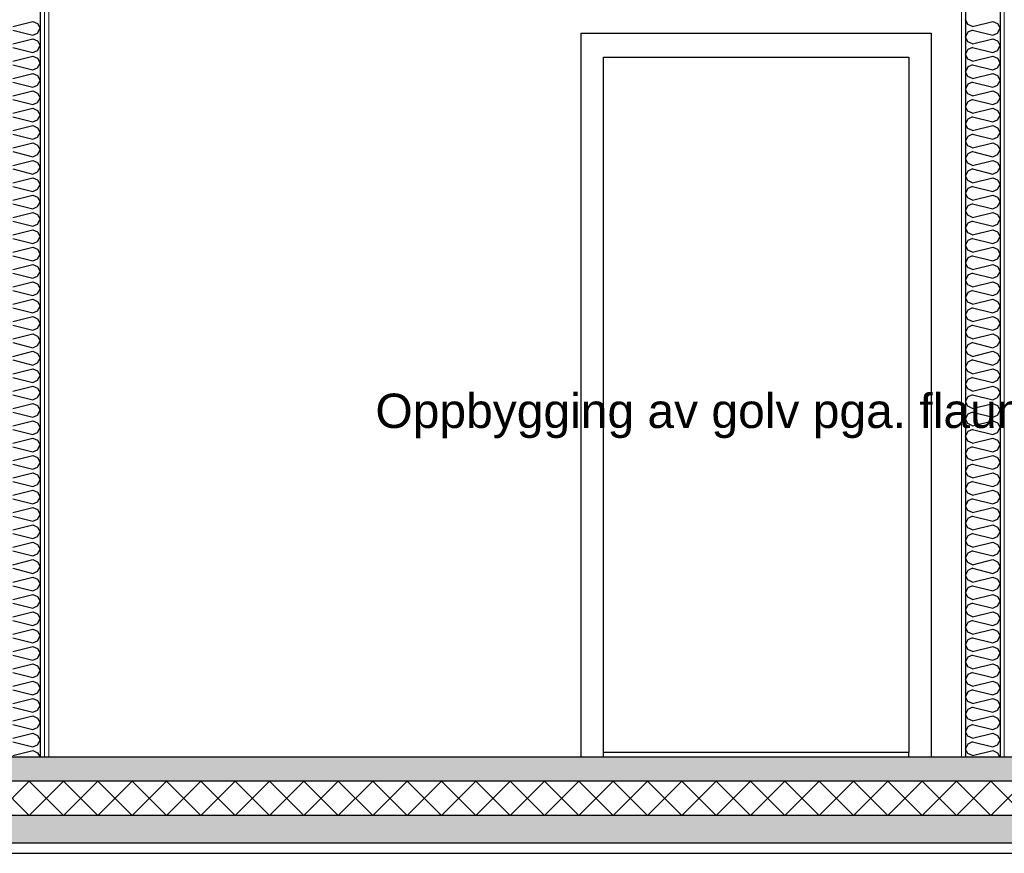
# Model space of a CAD drawing. Header units: millimetres. Extents: x -82116 to -59247, y -2070 to 13065.
# Tile 15 of 73: x -74228 to -71361, y 3540 to 5969. Entities that reach past the tile are written whole.
import ezdxf

# ---------------------------------------------------------------- set-up
doc = ezdxf.new("R2010")
doc.units = ezdxf.units.MM
doc.header["$LTSCALE"] = 0.5
doc.header["$MEASUREMENT"] = 0
doc.linetypes.add('PLINE', pattern=[0])
for name, color, linetype in [('0(Nye konstruksjoner)', 7, 'Continuous'), ('24-- Innervegger (Skravur)(Nye konstruksjoner)', 7, 'Continuous'), ('24-- Innervegger(Nye konstruksjoner)', 7, 'Continuous'), ('242- Ikke-bærende innervegger (Skravur)(Nye konstruksjoner)', 7, 'Continuous'), ('242- Ikke-bærende innervegger(Nye konstruksjoner)', 7, 'Continuous'), ('244- Vinduer_ dører_ foldevegger(Nye konstruksjoner)', 7, 'Continuous'), ('252- Gulv på grunn_ bunnplate', 7, 'Continuous'), ('252- Gulv på grunn_ bunnplate (Skravur)', 7, 'Continuous'), ('832- Tekst bygning(Nye konstruksjoner)', 7, 'Continuous')]:
    doc.layers.add(name, color=color, linetype=linetype)
doc.layers.add('236- Innvendig kledning og overflate(Nye konstruksjoner)', color=7, linetype='Continuous', lineweight=0)
doc.styles.add('GENERATED_STYLE_3', font='arial.ttf')
doc.dimstyles.new('GENERATED_STYLE__2', dxfattribs={"dimtxt": 0.18, "dimasz": 182.4, "dimexe": 0.18, "dimexo": 0.0625, "dimgap": 0, "dimtad": 0, "dimtih": 1, "dimtoh": 1, "dimdec": 4, "dimzin": 0, "dimdsep": 46, "dimcen": 0.09, "dimadec": 0, "dimazin": 0, "dimtfac": 1, "dimtdec": 4, "dimtmove": 0, "dimatfit": 3, "dimldrblk": 'ARROWHEAD_5', "dimfxl": 1, "dimtolj": 1, "dimtzin": 0, "dimarcsym": 0})
pattern_1 = [(270, (0, 0), (86.60254, 0), [0, -50]), (270, (43.3, -25), (86.60254, 0), [0, -50])]
pattern_2 = [(0, (0, 0), (0, 311.7692), [30, -150]), (0, (90, 155.9), (0, 311.7692), [30, -150]), (60, (0, 0), (-270, 155.8846), [30, -150]), (60, (180, 0), (-270, 155.8846), [30, -150]), (120, (30, 0), (270, 155.8846), [30, -150]), (120, (210, 0), (270, 155.8846), [30, -150]), (0, (0, 30), (0, 60.000002), [0, -60, 0, -90.000004]), (45, (30, 30), (-42.42641, 42.42641), [0, -45, 0, -75.000003])]

# ---------------------------------------------------------------- blocks, each defined once
blk = doc.blocks.new('*X2')
at = {"layer": '24-- Innervegger (Skravur)(Nye konstruksjoner)', "linetype": 'PLINE'}
for p, q in [((-74248.1, 5949.2), (-74189.4, 5963.8)), ((-74189.4, 5963.8), (-74175.9, 5957.7)), ((-74248.1, 5938.5), (-74189.4, 5923.9)), ((-74175.9, 5957.7), (-74168.2, 5943.9)), ((-74175.9, 5930), (-74168.2, 5943.9)), ((-74248.1, 5898.6), (-74189.4, 5913.2)), ((-74189.4, 5923.9), (-74175.9, 5930)), ((-74189.4, 5913.2), (-74175.9, 5907.1)), ((-74175.9, 5907.1), (-74168.2, 5893.3)), ((-74248.1, 5888), (-74189.4, 5873.3)), ((-74189.4, 5873.3), (-74175.9, 5879.5)), ((-74175.9, 5879.5), (-74168.2, 5893.3)), ((-74248.1, 5848), (-74189.4, 5862.7)), ((-74189.4, 5862.7), (-74175.9, 5856.5)), ((-74175.9, 5856.5), (-74168.2, 5842.7)), ((-74248.1, 5837.4), (-74189.4, 5822.7)), ((-74189.4, 5822.7), (-74175.9, 5828.9)), ((-74175.9, 5828.9), (-74168.2, 5842.7)), ((-74248.1, 5797.4), (-74189.4, 5812.1)), ((-74189.4, 5812.1), (-74175.9, 5805.9)), ((-74175.9, 5805.9), (-74168.2, 5792.1)), ((-74175.9, 5778.3), (-74168.2, 5792.1)), ((-74248.1, 5786.8), (-74189.4, 5772.1)), ((-74189.4, 5772.1), (-74175.9, 5778.3)), ((-74248.1, 5746.8), (-74189.4, 5761.5)), ((-74248.1, 5736.2), (-74189.4, 5721.5)), ((-74189.4, 5761.5), (-74175.9, 5755.3)), ((-74175.9, 5755.3), (-74168.2, 5741.5)), ((-74175.9, 5727.7), (-74168.2, 5741.5)), ((-74248.1, 5696.2), (-74189.4, 5710.9)), ((-74189.4, 5721.5), (-74175.9, 5727.7)), ((-74189.4, 5710.9), (-74175.9, 5704.7)), ((-74248.1, 5685.6), (-74189.4, 5670.9)), ((-74189.4, 5670.9), (-74175.9, 5677.1)), ((-74175.9, 5704.7), (-74168.2, 5690.9)), ((-74175.9, 5677.1), (-74168.2, 5690.9)), ((-74248.1, 5645.7), (-74189.4, 5660.3)), ((-74189.4, 5660.3), (-74175.9, 5654.2)), ((-74175.9, 5654.2), (-74168.2, 5640.3)), ((-74248.1, 5635), (-74189.4, 5620.4)), ((-74189.4, 5620.4), (-74175.9, 5626.5)), ((-74175.9, 5626.5), (-74168.2, 5640.3)), ((-74248.1, 5595.1), (-74189.4, 5609.7)), ((-74189.4, 5609.7), (-74175.9, 5603.6)), ((-74175.9, 5603.6), (-74168.2, 5589.8)), ((-74248.1, 5584.4), (-74189.4, 5569.8)), ((-74189.4, 5569.8), (-74175.9, 5575.9)), ((-74175.9, 5575.9), (-74168.2, 5589.8)), ((-74248.1, 5544.5), (-74189.4, 5559.1)), ((-74248.1, 5533.9), (-74189.4, 5519.2)), ((-74189.4, 5559.1), (-74175.9, 5553)), ((-74175.9, 5553), (-74168.2, 5539.2)), ((-74175.9, 5525.4), (-74168.2, 5539.2)), ((-74248.1, 5493.9), (-74189.4, 5508.6)), ((-74189.4, 5519.2), (-74175.9, 5525.4)), ((-74189.4, 5508.6), (-74175.9, 5502.4)), ((-74248.1, 5483.3), (-74189.4, 5468.6)), ((-74175.9, 5502.4), (-74168.2, 5488.6)), ((-74175.9, 5474.8), (-74168.2, 5488.6)), ((-74248.1, 5443.3), (-74189.4, 5458)), ((-74189.4, 5468.6), (-74175.9, 5474.8)), ((-74189.4, 5458), (-74175.9, 5451.8)), ((-74175.9, 5451.8), (-74168.2, 5438)), ((-74248.1, 5432.7), (-74189.4, 5418)), ((-74189.4, 5418), (-74175.9, 5424.2)), ((-74175.9, 5424.2), (-74168.2, 5438)), ((-74248.1, 5392.7), (-74189.4, 5407.4)), ((-74189.4, 5407.4), (-74175.9, 5401.2)), ((-74175.9, 5401.2), (-74168.2, 5387.4)), ((-74248.1, 5382.1), (-74189.4, 5367.4)), ((-74189.4, 5367.4), (-74175.9, 5373.6)), ((-74175.9, 5373.6), (-74168.2, 5387.4)), ((-74248.1, 5342.1), (-74189.4, 5356.8)), ((-74189.4, 5356.8), (-74175.9, 5350.6)), ((-74175.9, 5350.6), (-74168.2, 5336.8)), ((-74175.9, 5323), (-74168.2, 5336.8)), ((-74248.1, 5331.5), (-74189.4, 5316.8)), ((-74248.1, 5291.5), (-74189.4, 5306.2)), ((-74189.4, 5316.8), (-74175.9, 5323)), ((-74189.4, 5306.2), (-74175.9, 5300)), ((-74248.1, 5280.9), (-74189.4, 5266.3)), ((-74175.9, 5300), (-74168.2, 5286.2)), ((-74175.9, 5272.4), (-74168.2, 5286.2)), ((-74248.1, 5241), (-74189.4, 5255.6)), ((-74189.4, 5266.3), (-74175.9, 5272.4)), ((-74189.4, 5255.6), (-74175.9, 5249.5)), ((-74175.9, 5249.5), (-74168.2, 5235.6)), ((-74248.1, 5230.3), (-74189.4, 5215.7)), ((-74189.4, 5215.7), (-74175.9, 5221.8)), ((-74175.9, 5221.8), (-74168.2, 5235.6)), ((-74248.1, 5190.4), (-74189.4, 5205)), ((-74189.4, 5205), (-74175.9, 5198.9)), ((-74175.9, 5198.9), (-74168.2, 5185.1)), ((-74248.1, 5179.7), (-74189.4, 5165.1)), ((-74189.4, 5165.1), (-74175.9, 5171.2)), ((-74175.9, 5171.2), (-74168.2, 5185.1)), ((-74248.1, 5139.8), (-74189.4, 5154.5)), ((-74189.4, 5154.5), (-74175.9, 5148.3)), ((-74175.9, 5148.3), (-74168.2, 5134.5)), ((-74175.9, 5120.7), (-74168.2, 5134.5)), ((-74248.1, 5129.2), (-74189.4, 5114.5)), ((-74248.1, 5089.2), (-74189.4, 5103.9)), ((-74189.4, 5114.5), (-74175.9, 5120.7)), ((-74189.4, 5103.9), (-74175.9, 5097.7)), ((-74248.1, 5078.6), (-74189.4, 5063.9)), ((-74175.9, 5097.7), (-74168.2, 5083.9)), ((-74175.9, 5070.1), (-74168.2, 5083.9)), ((-74248.1, 5038.6), (-74189.4, 5053.3)), ((-74189.4, 5063.9), (-74175.9, 5070.1)), ((-74189.4, 5053.3), (-74175.9, 5047.1)), ((-74175.9, 5047.1), (-74168.2, 5033.3)), ((-74248.1, 5028), (-74189.4, 5013.3)), ((-74189.4, 5013.3), (-74175.9, 5019.5)), ((-74175.9, 5019.5), (-74168.2, 5033.3)), ((-74248.1, 4988), (-74189.4, 5002.7)), ((-74189.4, 5002.7), (-74175.9, 4996.5)), ((-74175.9, 4996.5), (-74168.2, 4982.7)), ((-74248.1, 4977.4), (-74189.4, 4962.7)), ((-74189.4, 4962.7), (-74175.9, 4968.9)), ((-74175.9, 4968.9), (-74168.2, 4982.7)), ((-74248.1, 4937.4), (-74189.4, 4952.1)), ((-74189.4, 4952.1), (-74175.9, 4945.9)), ((-74175.9, 4945.9), (-74168.2, 4932.1)), ((-74175.9, 4918.3), (-74168.2, 4932.1)), ((-74248.1, 4926.8), (-74189.4, 4912.2)), ((-74189.4, 4912.2), (-74175.9, 4918.3)), ((-74248.1, 4886.9), (-74189.4, 4901.5)), ((-74248.1, 4876.2), (-74189.4, 4861.6)), ((-74189.4, 4901.5), (-74175.9, 4895.4)), ((-74175.9, 4895.4), (-74168.2, 4881.5)), ((-74175.9, 4867.7), (-74168.2, 4881.5)), ((-74248.1, 4836.3), (-74189.4, 4850.9)), ((-74189.4, 4861.6), (-74175.9, 4867.7)), ((-74189.4, 4850.9), (-74175.9, 4844.8)), ((-74248.1, 4825.6), (-74189.4, 4811)), ((-74189.4, 4811), (-74175.9, 4817.1)), ((-74175.9, 4844.8), (-74168.2, 4831)), ((-74175.9, 4817.1), (-74168.2, 4831)), ((-74248.1, 4785.7), (-74189.4, 4800.4)), ((-74189.4, 4800.4), (-74175.9, 4794.2)), ((-74175.9, 4794.2), (-74168.2, 4780.4)), ((-74248.1, 4775.1), (-74189.4, 4760.4)), ((-74189.4, 4760.4), (-74175.9, 4766.6)), ((-74175.9, 4766.6), (-74168.2, 4780.4)), ((-74248.1, 4735.1), (-74189.4, 4749.8)), ((-74189.4, 4749.8), (-74175.9, 4743.6)), ((-74175.9, 4743.6), (-74168.2, 4729.8)), ((-74248.1, 4724.5), (-74189.4, 4709.8)), ((-74189.4, 4709.8), (-74175.9, 4716)), ((-74175.9, 4716), (-74168.2, 4729.8)), ((-74248.1, 4684.5), (-74189.4, 4699.2)), ((-74248.1, 4673.9), (-74189.4, 4659.2)), ((-74189.4, 4699.2), (-74175.9, 4693)), ((-74175.9, 4693), (-74168.2, 4679.2)), ((-74175.9, 4665.4), (-74168.2, 4679.2)), ((-74248.1, 4633.9), (-74189.4, 4648.6)), ((-74189.4, 4659.2), (-74175.9, 4665.4)), ((-74189.4, 4648.6), (-74175.9, 4642.4)), ((-74248.1, 4623.3), (-74189.4, 4608.6)), ((-74175.9, 4642.4), (-74168.2, 4628.6)), ((-74175.9, 4614.8), (-74168.2, 4628.6)), ((-74248.1, 4583.3), (-74189.4, 4598)), ((-74189.4, 4608.6), (-74175.9, 4614.8)), ((-74189.4, 4598), (-74175.9, 4591.8)), ((-74175.9, 4591.8), (-74168.2, 4578)), ((-74248.1, 4572.7), (-74189.4, 4558.1)), ((-74189.4, 4558.1), (-74175.9, 4564.2)), ((-74175.9, 4564.2), (-74168.2, 4578)), ((-74248.1, 4532.8), (-74189.4, 4547.4)), ((-74189.4, 4547.4), (-74175.9, 4541.3)), ((-74175.9, 4541.3), (-74168.2, 4527.4)), ((-74248.1, 4522.1), (-74189.4, 4507.5)), ((-74189.4, 4507.5), (-74175.9, 4513.6)), ((-74175.9, 4513.6), (-74168.2, 4527.4)), ((-74248.1, 4482.2), (-74189.4, 4496.8)), ((-74189.4, 4496.8), (-74175.9, 4490.7)), ((-74175.9, 4490.7), (-74168.2, 4476.9)), ((-74175.9, 4463), (-74168.2, 4476.9)), ((-74248.1, 4471.5), (-74189.4, 4456.9)), ((-74248.1, 4431.6), (-74189.4, 4446.3)), ((-74189.4, 4456.9), (-74175.9, 4463)), ((-74189.4, 4446.3), (-74175.9, 4440.1)), ((-74248.1, 4421), (-74189.4, 4406.3)), ((-74175.9, 4440.1), (-74168.2, 4426.3)), ((-74175.9, 4412.5), (-74168.2, 4426.3)), ((-74248.1, 4381), (-74189.4, 4395.7)), ((-74189.4, 4406.3), (-74175.9, 4412.5)), ((-74189.4, 4395.7), (-74175.9, 4389.5)), ((-74175.9, 4389.5), (-74168.2, 4375.7)), ((-74248.1, 4370.4), (-74189.4, 4355.7)), ((-74189.4, 4355.7), (-74175.9, 4361.9)), ((-74175.9, 4361.9), (-74168.2, 4375.7)), ((-74248.1, 4330.4), (-74189.4, 4345.1)), ((-74189.4, 4345.1), (-74175.9, 4338.9)), ((-74175.9, 4338.9), (-74168.2, 4325.1)), ((-74248.1, 4319.8), (-74189.4, 4305.1)), ((-74189.4, 4305.1), (-74175.9, 4311.3)), ((-74175.9, 4311.3), (-74168.2, 4325.1)), ((-74248.1, 4279.8), (-74189.4, 4294.5)), ((-74189.4, 4294.5), (-74175.9, 4288.3)), ((-74175.9, 4288.3), (-74168.2, 4274.5)), ((-74175.9, 4260.7), (-74168.2, 4274.5)), ((-74248.1, 4269.2), (-74189.4, 4254.5)), ((-74248.1, 4229.2), (-74189.4, 4243.9)), ((-74189.4, 4254.5), (-74175.9, 4260.7)), ((-74189.4, 4243.9), (-74175.9, 4237.7)), ((-74248.1, 4218.6), (-74189.4, 4204)), ((-74175.9, 4237.7), (-74168.2, 4223.9)), ((-74175.9, 4210.1), (-74168.2, 4223.9)), ((-74248.1, 4178.7), (-74189.4, 4193.3)), ((-74189.4, 4204), (-74175.9, 4210.1)), ((-74189.4, 4193.3), (-74175.9, 4187.2)), ((-74175.9, 4187.2), (-74168.2, 4173.3)), ((-74248.1, 4168), (-74189.4, 4153.4)), ((-74189.4, 4153.4), (-74175.9, 4159.5)), ((-74175.9, 4159.5), (-74168.2, 4173.3)), ((-74248.1, 4128.1), (-74189.4, 4142.7)), ((-74189.4, 4142.7), (-74175.9, 4136.6)), ((-74175.9, 4136.6), (-74168.2, 4122.8)), ((-74248.1, 4117.4), (-74189.4, 4102.8)), ((-74189.4, 4102.8), (-74175.9, 4108.9)), ((-74175.9, 4108.9), (-74168.2, 4122.8)), ((-74248.1, 4077.5), (-74189.4, 4092.2)), ((-74189.4, 4092.2), (-74175.9, 4086)), ((-74175.9, 4086), (-74168.2, 4072.2)), ((-74175.9, 4058.4), (-74168.2, 4072.2)), ((-74248.1, 4066.9), (-74189.4, 4052.2)), ((-74189.4, 4052.2), (-74175.9, 4058.4)), ((-74248.1, 4026.9), (-74189.4, 4041.6)), ((-74248.1, 4016.3), (-74189.4, 4001.6)), ((-74189.4, 4041.6), (-74175.9, 4035.4)), ((-74175.9, 4035.4), (-74168.2, 4021.6)), ((-74175.9, 4007.8), (-74168.2, 4021.6)), ((-74248.1, 3976.3), (-74189.4, 3991)), ((-74189.4, 4001.6), (-74175.9, 4007.8)), ((-74189.4, 3991), (-74175.9, 3984.8)), ((-74248.1, 3965.7), (-74189.4, 3951)), ((-74189.4, 3951), (-74175.9, 3957.2)), ((-74175.9, 3984.8), (-74168.2, 3971)), ((-74175.9, 3957.2), (-74168.2, 3971)), ((-74248.1, 3925.7), (-74189.4, 3940.4)), ((-74189.4, 3940.4), (-74175.9, 3934.2)), ((-74175.9, 3934.2), (-74168.2, 3920.4)), ((-74248.1, 3915.1), (-74189.4, 3900.4)), ((-74189.4, 3900.4), (-74175.9, 3906.6)), ((-74175.9, 3906.6), (-74168.2, 3920.4)), ((-74248.1, 3875.1), (-74189.4, 3889.8)), ((-74189.4, 3889.8), (-74175.9, 3883.6)), ((-74175.9, 3883.6), (-74168.2, 3869.8)), ((-74248.1, 3864.5), (-74189.4, 3849.8)), ((-74175.9, 3856), (-74168.2, 3869.8)), ((-74248.1, 3824.6), (-74189.4, 3839.2)), ((-74189.4, 3839.2), (-74175.9, 3833.1)), ((-74175.9, 3833.1), (-74168.6, 3820))]:
    blk.add_line(p, q, dxfattribs=at)
at = {"layer": '24-- Innervegger (Skravur)(Nye konstruksjoner)'}
blk.add_line((-74189.4, 3849.8), (-74175.9, 3856), dxfattribs=at)
blk = doc.blocks.new('*X9')
at = {"layer": '252- Gulv på grunn_ bunnplate (Skravur)', "linetype": 'PLINE'}
for p, q in [((-74300, 3650), (-74200, 3750)), ((-74200, 3650), (-74300, 3750)), ((-74200, 3650), (-74100, 3750)), ((-74100, 3650), (-74200, 3750)), ((-74100, 3650), (-74000, 3750)), ((-74000, 3650), (-74100, 3750)), ((-74000, 3650), (-73900, 3750)), ((-73900, 3650), (-74000, 3750)), ((-73900, 3650), (-73800, 3750)), ((-73800, 3650), (-73900, 3750)), ((-73800, 3650), (-73700, 3750)), ((-73700, 3650), (-73800, 3750)), ((-73700, 3650), (-73600, 3750)), ((-73600, 3650), (-73700, 3750)), ((-73600, 3650), (-73500, 3750)), ((-73500, 3650), (-73600, 3750)), ((-73500, 3650), (-73400, 3750)), ((-73400, 3650), (-73500, 3750)), ((-73400, 3650), (-73300, 3750)), ((-73300, 3650), (-73400, 3750)), ((-73300, 3650), (-73200, 3750)), ((-73200, 3650), (-73300, 3750)), ((-73200, 3650), (-73100, 3750)), ((-73100, 3650), (-73200, 3750)), ((-73100, 3650), (-73000, 3750)), ((-73000, 3650), (-73100, 3750)), ((-73000, 3650), (-72900, 3750)), ((-72900, 3650), (-73000, 3750)), ((-72900, 3650), (-72800, 3750)), ((-72800, 3650), (-72900, 3750)), ((-72800, 3650), (-72700, 3750)), ((-72700, 3650), (-72800, 3750)), ((-72700, 3650), (-72600, 3750)), ((-72600, 3650), (-72700, 3750)), ((-72600, 3650), (-72500, 3750)), ((-72500, 3650), (-72600, 3750)), ((-72500, 3650), (-72400, 3750)), ((-72400, 3650), (-72500, 3750)), ((-72400, 3650), (-72300, 3750)), ((-72300, 3650), (-72400, 3750)), ((-72300, 3650), (-72200, 3750)), ((-72200, 3650), (-72300, 3750)), ((-72200, 3650), (-72100, 3750)), ((-72100, 3650), (-72200, 3750)), ((-72100, 3650), (-72000, 3750)), ((-72000, 3650), (-72100, 3750)), ((-72000, 3650), (-71900, 3750)), ((-71900, 3650), (-72000, 3750)), ((-71900, 3650), (-71800, 3750)), ((-71800, 3650), (-71900, 3750)), ((-71800, 3650), (-71700, 3750)), ((-71700, 3650), (-71800, 3750)), ((-71700, 3650), (-71600, 3750)), ((-71600, 3650), (-71700, 3750)), ((-71600, 3650), (-71500, 3750)), ((-71500, 3650), (-71600, 3750)), ((-71500, 3650), (-71400, 3750)), ((-71400, 3650), (-71500, 3750)), ((-71400, 3650), (-71300, 3750)), ((-71300, 3650), (-71400, 3750))]:
    blk.add_line(p, q, dxfattribs=at)
blk = doc.blocks.new('*X30')
at = {"layer": '242- Ikke-bærende innervegger (Skravur)(Nye konstruksjoner)', "linetype": 'PLINE'}
for p, q in [((-71466.6, 5955.3), (-71473.2, 5969.1)), ((-71453.1, 5949.2), (-71394.4, 5963.8)), ((-71394.4, 5963.8), (-71380.9, 5957.7)), ((-71453.1, 5949.2), (-71466.6, 5955.3)), ((-71453.1, 5938.5), (-71466.6, 5932.4)), ((-71453.1, 5938.5), (-71394.4, 5923.9)), ((-71380.9, 5957.7), (-71373.2, 5943.9)), ((-71380.9, 5930), (-71373.2, 5943.9)), ((-71466.6, 5932.4), (-71473.2, 5918.6)), ((-71466.6, 5904.7), (-71473.2, 5918.6)), ((-71453.1, 5898.6), (-71394.4, 5913.2)), ((-71394.4, 5923.9), (-71380.9, 5930)), ((-71394.4, 5913.2), (-71380.9, 5907.1)), ((-71380.9, 5907.1), (-71373.2, 5893.3)), ((-71466.6, 5881.8), (-71473.2, 5868)), ((-71453.1, 5898.6), (-71466.6, 5904.7)), ((-71453.1, 5888), (-71466.6, 5881.8)), ((-71453.1, 5888), (-71394.4, 5873.3)), ((-71394.4, 5873.3), (-71380.9, 5879.5)), ((-71380.9, 5879.5), (-71373.2, 5893.3)), ((-71466.6, 5854.2), (-71473.2, 5868)), ((-71453.1, 5848), (-71466.6, 5854.2)), ((-71453.1, 5848), (-71394.4, 5862.7)), ((-71394.4, 5862.7), (-71380.9, 5856.5)), ((-71380.9, 5856.5), (-71373.2, 5842.7)), ((-71466.6, 5831.2), (-71473.2, 5817.4)), ((-71453.1, 5837.4), (-71466.6, 5831.2)), ((-71453.1, 5837.4), (-71394.4, 5822.7)), ((-71394.4, 5822.7), (-71380.9, 5828.9)), ((-71380.9, 5828.9), (-71373.2, 5842.7)), ((-71466.6, 5803.6), (-71473.2, 5817.4)), ((-71453.1, 5797.4), (-71466.6, 5803.6)), ((-71453.1, 5797.4), (-71394.4, 5812.1)), ((-71394.4, 5812.1), (-71380.9, 5805.9)), ((-71380.9, 5805.9), (-71373.2, 5792.1)), ((-71380.9, 5778.3), (-71373.2, 5792.1)), ((-71466.6, 5780.6), (-71473.2, 5766.8)), ((-71466.6, 5753), (-71473.2, 5766.8)), ((-71453.1, 5786.8), (-71466.6, 5780.6)), ((-71453.1, 5786.8), (-71394.4, 5772.1)), ((-71394.4, 5772.1), (-71380.9, 5778.3)), ((-71453.1, 5746.8), (-71466.6, 5753)), ((-71453.1, 5736.2), (-71466.6, 5730)), ((-71453.1, 5746.8), (-71394.4, 5761.5)), ((-71453.1, 5736.2), (-71394.4, 5721.5)), ((-71394.4, 5761.5), (-71380.9, 5755.3)), ((-71380.9, 5755.3), (-71373.2, 5741.5)), ((-71380.9, 5727.7), (-71373.2, 5741.5)), ((-71466.6, 5730), (-71473.2, 5716.2)), ((-71466.6, 5702.4), (-71473.2, 5716.2)), ((-71453.1, 5696.2), (-71394.4, 5710.9)), ((-71394.4, 5721.5), (-71380.9, 5727.7)), ((-71394.4, 5710.9), (-71380.9, 5704.7)), ((-71466.6, 5679.4), (-71473.2, 5665.6)), ((-71453.1, 5696.2), (-71466.6, 5702.4)), ((-71453.1, 5685.6), (-71466.6, 5679.4)), ((-71453.1, 5685.6), (-71394.4, 5670.9)), ((-71394.4, 5670.9), (-71380.9, 5677.1)), ((-71380.9, 5704.7), (-71373.2, 5690.9)), ((-71380.9, 5677.1), (-71373.2, 5690.9)), ((-71466.6, 5651.8), (-71473.2, 5665.6)), ((-71453.1, 5645.7), (-71466.6, 5651.8)), ((-71453.1, 5645.7), (-71394.4, 5660.3)), ((-71394.4, 5660.3), (-71380.9, 5654.2)), ((-71380.9, 5654.2), (-71373.2, 5640.3)), ((-71466.6, 5628.9), (-71473.2, 5615)), ((-71453.1, 5635), (-71466.6, 5628.9)), ((-71453.1, 5635), (-71394.4, 5620.4)), ((-71394.4, 5620.4), (-71380.9, 5626.5)), ((-71380.9, 5626.5), (-71373.2, 5640.3)), ((-71466.6, 5601.2), (-71473.2, 5615)), ((-71453.1, 5595.1), (-71466.6, 5601.2)), ((-71453.1, 5595.1), (-71394.4, 5609.7)), ((-71394.4, 5609.7), (-71380.9, 5603.6)), ((-71380.9, 5603.6), (-71373.2, 5589.8)), ((-71466.6, 5578.3), (-71473.2, 5564.5)), ((-71466.6, 5550.6), (-71473.2, 5564.5)), ((-71453.1, 5584.4), (-71466.6, 5578.3)), ((-71453.1, 5584.4), (-71394.4, 5569.8)), ((-71394.4, 5569.8), (-71380.9, 5575.9)), ((-71380.9, 5575.9), (-71373.2, 5589.8)), ((-71453.1, 5544.5), (-71466.6, 5550.6)), ((-71453.1, 5533.9), (-71466.6, 5527.7)), ((-71453.1, 5544.5), (-71394.4, 5559.1)), ((-71453.1, 5533.9), (-71394.4, 5519.2)), ((-71394.4, 5559.1), (-71380.9, 5553)), ((-71380.9, 5553), (-71373.2, 5539.2)), ((-71380.9, 5525.4), (-71373.2, 5539.2)), ((-71466.6, 5527.7), (-71473.2, 5513.9)), ((-71466.6, 5500.1), (-71473.2, 5513.9)), ((-71453.1, 5493.9), (-71394.4, 5508.6)), ((-71394.4, 5519.2), (-71380.9, 5525.4)), ((-71394.4, 5508.6), (-71380.9, 5502.4)), ((-71466.6, 5477.1), (-71473.2, 5463.3)), ((-71453.1, 5493.9), (-71466.6, 5500.1)), ((-71453.1, 5483.3), (-71466.6, 5477.1)), ((-71453.1, 5483.3), (-71394.4, 5468.6)), ((-71380.9, 5502.4), (-71373.2, 5488.6)), ((-71380.9, 5474.8), (-71373.2, 5488.6)), ((-71466.6, 5449.5), (-71473.2, 5463.3)), ((-71453.1, 5443.3), (-71466.6, 5449.5)), ((-71453.1, 5443.3), (-71394.4, 5458)), ((-71394.4, 5468.6), (-71380.9, 5474.8)), ((-71394.4, 5458), (-71380.9, 5451.8)), ((-71380.9, 5451.8), (-71373.2, 5438)), ((-71466.6, 5426.5), (-71473.2, 5412.7)), ((-71453.1, 5432.7), (-71466.6, 5426.5)), ((-71453.1, 5432.7), (-71394.4, 5418)), ((-71394.4, 5418), (-71380.9, 5424.2)), ((-71380.9, 5424.2), (-71373.2, 5438)), ((-71466.6, 5398.9), (-71473.2, 5412.7)), ((-71453.1, 5392.7), (-71466.6, 5398.9)), ((-71453.1, 5392.7), (-71394.4, 5407.4)), ((-71394.4, 5407.4), (-71380.9, 5401.2)), ((-71380.9, 5401.2), (-71373.2, 5387.4)), ((-71466.6, 5375.9), (-71473.2, 5362.1)), ((-71466.6, 5348.3), (-71473.2, 5362.1)), ((-71453.1, 5382.1), (-71466.6, 5375.9)), ((-71453.1, 5382.1), (-71394.4, 5367.4)), ((-71394.4, 5367.4), (-71380.9, 5373.6)), ((-71380.9, 5373.6), (-71373.2, 5387.4)), ((-71453.1, 5342.1), (-71466.6, 5348.3)), ((-71453.1, 5342.1), (-71394.4, 5356.8)), ((-71394.4, 5356.8), (-71380.9, 5350.6)), ((-71380.9, 5350.6), (-71373.2, 5336.8)), ((-71380.9, 5323), (-71373.2, 5336.8)), ((-71466.6, 5325.3), (-71473.2, 5311.5)), ((-71466.6, 5297.7), (-71473.2, 5311.5)), ((-71453.1, 5331.5), (-71466.6, 5325.3)), ((-71453.1, 5331.5), (-71394.4, 5316.8)), ((-71453.1, 5291.5), (-71394.4, 5306.2)), ((-71394.4, 5316.8), (-71380.9, 5323)), ((-71394.4, 5306.2), (-71380.9, 5300)), ((-71453.1, 5291.5), (-71466.6, 5297.7)), ((-71453.1, 5280.9), (-71466.6, 5274.8)), ((-71453.1, 5280.9), (-71394.4, 5266.3)), ((-71380.9, 5300), (-71373.2, 5286.2)), ((-71380.9, 5272.4), (-71373.2, 5286.2)), ((-71466.6, 5274.8), (-71473.2, 5260.9)), ((-71466.6, 5247.1), (-71473.2, 5260.9)), ((-71453.1, 5241), (-71466.6, 5247.1)), ((-71453.1, 5241), (-71394.4, 5255.6)), ((-71394.4, 5266.3), (-71380.9, 5272.4)), ((-71394.4, 5255.6), (-71380.9, 5249.5)), ((-71380.9, 5249.5), (-71373.2, 5235.6)), ((-71466.6, 5224.2), (-71473.2, 5210.4)), ((-71453.1, 5230.3), (-71466.6, 5224.2)), ((-71453.1, 5230.3), (-71394.4, 5215.7)), ((-71394.4, 5215.7), (-71380.9, 5221.8)), ((-71380.9, 5221.8), (-71373.2, 5235.6)), ((-71466.6, 5196.5), (-71473.2, 5210.4)), ((-71453.1, 5190.4), (-71466.6, 5196.5)), ((-71453.1, 5190.4), (-71394.4, 5205)), ((-71394.4, 5205), (-71380.9, 5198.9)), ((-71380.9, 5198.9), (-71373.2, 5185.1)), ((-71466.6, 5173.6), (-71473.2, 5159.8)), ((-71453.1, 5179.7), (-71466.6, 5173.6)), ((-71453.1, 5179.7), (-71394.4, 5165.1)), ((-71394.4, 5165.1), (-71380.9, 5171.2)), ((-71380.9, 5171.2), (-71373.2, 5185.1)), ((-71466.6, 5146), (-71473.2, 5159.8)), ((-71453.1, 5139.8), (-71466.6, 5146)), ((-71453.1, 5139.8), (-71394.4, 5154.5)), ((-71394.4, 5154.5), (-71380.9, 5148.3)), ((-71380.9, 5148.3), (-71373.2, 5134.5)), ((-71380.9, 5120.7), (-71373.2, 5134.5)), ((-71466.6, 5123), (-71473.2, 5109.2)), ((-71466.6, 5095.4), (-71473.2, 5109.2)), ((-71453.1, 5129.2), (-71466.6, 5123)), ((-71453.1, 5129.2), (-71394.4, 5114.5)), ((-71453.1, 5089.2), (-71394.4, 5103.9)), ((-71394.4, 5114.5), (-71380.9, 5120.7)), ((-71394.4, 5103.9), (-71380.9, 5097.7)), ((-71453.1, 5089.2), (-71466.6, 5095.4)), ((-71453.1, 5078.6), (-71466.6, 5072.4)), ((-71453.1, 5078.6), (-71394.4, 5063.9)), ((-71380.9, 5097.7), (-71373.2, 5083.9)), ((-71380.9, 5070.1), (-71373.2, 5083.9)), ((-71466.6, 5072.4), (-71473.2, 5058.6)), ((-71466.6, 5044.8), (-71473.2, 5058.6)), ((-71453.1, 5038.6), (-71394.4, 5053.3)), ((-71394.4, 5063.9), (-71380.9, 5070.1)), ((-71394.4, 5053.3), (-71380.9, 5047.1)), ((-71380.9, 5047.1), (-71373.2, 5033.3)), ((-71466.6, 5021.8), (-71473.2, 5008)), ((-71453.1, 5038.6), (-71466.6, 5044.8)), ((-71453.1, 5028), (-71466.6, 5021.8)), ((-71453.1, 5028), (-71394.4, 5013.3)), ((-71394.4, 5013.3), (-71380.9, 5019.5)), ((-71380.9, 5019.5), (-71373.2, 5033.3)), ((-71466.6, 4994.2), (-71473.2, 5008)), ((-71453.1, 4988), (-71466.6, 4994.2)), ((-71453.1, 4988), (-71394.4, 5002.7)), ((-71394.4, 5002.7), (-71380.9, 4996.5)), ((-71380.9, 4996.5), (-71373.2, 4982.7)), ((-71466.6, 4971.2), (-71473.2, 4957.4)), ((-71453.1, 4977.4), (-71466.6, 4971.2)), ((-71453.1, 4977.4), (-71394.4, 4962.7)), ((-71394.4, 4962.7), (-71380.9, 4968.9)), ((-71380.9, 4968.9), (-71373.2, 4982.7)), ((-71466.6, 4943.6), (-71473.2, 4957.4)), ((-71453.1, 4937.4), (-71466.6, 4943.6)), ((-71453.1, 4937.4), (-71394.4, 4952.1)), ((-71394.4, 4952.1), (-71380.9, 4945.9)), ((-71380.9, 4945.9), (-71373.2, 4932.1)), ((-71380.9, 4918.3), (-71373.2, 4932.1)), ((-71466.6, 4920.7), (-71473.2, 4906.8)), ((-71466.6, 4893), (-71473.2, 4906.8)), ((-71453.1, 4926.8), (-71466.6, 4920.7)), ((-71453.1, 4926.8), (-71394.4, 4912.2)), ((-71394.4, 4912.2), (-71380.9, 4918.3)), ((-71453.1, 4886.9), (-71466.6, 4893)), ((-71453.1, 4876.2), (-71466.6, 4870.1)), ((-71453.1, 4886.9), (-71394.4, 4901.5)), ((-71453.1, 4876.2), (-71394.4, 4861.6)), ((-71394.4, 4901.5), (-71380.9, 4895.4)), ((-71380.9, 4895.4), (-71373.2, 4881.5)), ((-71380.9, 4867.7), (-71373.2, 4881.5)), ((-71466.6, 4870.1), (-71473.2, 4856.3)), ((-71466.6, 4842.4), (-71473.2, 4856.3)), ((-71453.1, 4836.3), (-71394.4, 4850.9)), ((-71394.4, 4861.6), (-71380.9, 4867.7)), ((-71394.4, 4850.9), (-71380.9, 4844.8)), ((-71466.6, 4819.5), (-71473.2, 4805.7)), ((-71453.1, 4836.3), (-71466.6, 4842.4)), ((-71453.1, 4825.6), (-71466.6, 4819.5)), ((-71453.1, 4825.6), (-71394.4, 4811)), ((-71394.4, 4811), (-71380.9, 4817.1)), ((-71380.9, 4844.8), (-71373.2, 4831)), ((-71380.9, 4817.1), (-71373.2, 4831)), ((-71466.6, 4791.9), (-71473.2, 4805.7)), ((-71453.1, 4785.7), (-71466.6, 4791.9)), ((-71453.1, 4785.7), (-71394.4, 4800.4)), ((-71394.4, 4800.4), (-71380.9, 4794.2)), ((-71380.9, 4794.2), (-71373.2, 4780.4)), ((-71466.6, 4768.9), (-71473.2, 4755.1)), ((-71453.1, 4775.1), (-71466.6, 4768.9)), ((-71453.1, 4775.1), (-71394.4, 4760.4)), ((-71394.4, 4760.4), (-71380.9, 4766.6)), ((-71380.9, 4766.6), (-71373.2, 4780.4)), ((-71466.6, 4741.3), (-71473.2, 4755.1)), ((-71453.1, 4735.1), (-71466.6, 4741.3)), ((-71453.1, 4735.1), (-71394.4, 4749.8)), ((-71394.4, 4749.8), (-71380.9, 4743.6)), ((-71380.9, 4743.6), (-71373.2, 4729.8)), ((-71466.6, 4718.3), (-71473.2, 4704.5)), ((-71466.6, 4690.7), (-71473.2, 4704.5)), ((-71453.1, 4724.5), (-71466.6, 4718.3)), ((-71453.1, 4724.5), (-71394.4, 4709.8)), ((-71394.4, 4709.8), (-71380.9, 4716)), ((-71380.9, 4716), (-71373.2, 4729.8)), ((-71453.1, 4684.5), (-71466.6, 4690.7)), ((-71453.1, 4673.9), (-71466.6, 4667.7)), ((-71453.1, 4684.5), (-71394.4, 4699.2)), ((-71453.1, 4673.9), (-71394.4, 4659.2)), ((-71394.4, 4699.2), (-71380.9, 4693)), ((-71380.9, 4693), (-71373.2, 4679.2)), ((-71380.9, 4665.4), (-71373.2, 4679.2)), ((-71466.6, 4667.7), (-71473.2, 4653.9)), ((-71466.6, 4640.1), (-71473.2, 4653.9)), ((-71453.1, 4633.9), (-71394.4, 4648.6)), ((-71394.4, 4659.2), (-71380.9, 4665.4)), ((-71394.4, 4648.6), (-71380.9, 4642.4)), ((-71466.6, 4617.1), (-71473.2, 4603.3)), ((-71453.1, 4633.9), (-71466.6, 4640.1)), ((-71453.1, 4623.3), (-71466.6, 4617.1)), ((-71453.1, 4623.3), (-71394.4, 4608.6)), ((-71380.9, 4642.4), (-71373.2, 4628.6)), ((-71380.9, 4614.8), (-71373.2, 4628.6)), ((-71466.6, 4589.5), (-71473.2, 4603.3)), ((-71453.1, 4583.3), (-71466.6, 4589.5)), ((-71453.1, 4583.3), (-71394.4, 4598)), ((-71394.4, 4608.6), (-71380.9, 4614.8)), ((-71394.4, 4598), (-71380.9, 4591.8)), ((-71380.9, 4591.8), (-71373.2, 4578)), ((-71466.6, 4566.6), (-71473.2, 4552.7)), ((-71453.1, 4572.7), (-71466.6, 4566.6)), ((-71453.1, 4572.7), (-71394.4, 4558.1)), ((-71394.4, 4558.1), (-71380.9, 4564.2)), ((-71380.9, 4564.2), (-71373.2, 4578)), ((-71466.6, 4538.9), (-71473.2, 4552.7)), ((-71453.1, 4532.8), (-71466.6, 4538.9)), ((-71453.1, 4532.8), (-71394.4, 4547.4)), ((-71394.4, 4547.4), (-71380.9, 4541.3)), ((-71380.9, 4541.3), (-71373.2, 4527.4)), ((-71466.6, 4516), (-71473.2, 4502.2)), ((-71466.6, 4488.3), (-71473.2, 4502.2)), ((-71453.1, 4522.1), (-71466.6, 4516)), ((-71453.1, 4522.1), (-71394.4, 4507.5)), ((-71394.4, 4507.5), (-71380.9, 4513.6)), ((-71380.9, 4513.6), (-71373.2, 4527.4)), ((-71453.1, 4482.2), (-71466.6, 4488.3)), ((-71453.1, 4482.2), (-71394.4, 4496.8)), ((-71394.4, 4496.8), (-71380.9, 4490.7)), ((-71380.9, 4490.7), (-71373.2, 4476.9)), ((-71380.9, 4463), (-71373.2, 4476.9)), ((-71466.6, 4465.4), (-71473.2, 4451.6)), ((-71466.6, 4437.8), (-71473.2, 4451.6)), ((-71453.1, 4471.5), (-71466.6, 4465.4)), ((-71453.1, 4471.5), (-71394.4, 4456.9)), ((-71453.1, 4431.6), (-71394.4, 4446.3)), ((-71394.4, 4456.9), (-71380.9, 4463)), ((-71394.4, 4446.3), (-71380.9, 4440.1)), ((-71453.1, 4431.6), (-71466.6, 4437.8)), ((-71453.1, 4421), (-71466.6, 4414.8)), ((-71453.1, 4421), (-71394.4, 4406.3)), ((-71380.9, 4440.1), (-71373.2, 4426.3)), ((-71380.9, 4412.5), (-71373.2, 4426.3)), ((-71466.6, 4414.8), (-71473.2, 4401)), ((-71466.6, 4387.2), (-71473.2, 4401)), ((-71453.1, 4381), (-71466.6, 4387.2)), ((-71453.1, 4381), (-71394.4, 4395.7)), ((-71394.4, 4406.3), (-71380.9, 4412.5)), ((-71394.4, 4395.7), (-71380.9, 4389.5)), ((-71380.9, 4389.5), (-71373.2, 4375.7)), ((-71466.6, 4364.2), (-71473.2, 4350.4)), ((-71453.1, 4370.4), (-71466.6, 4364.2)), ((-71453.1, 4370.4), (-71394.4, 4355.7)), ((-71394.4, 4355.7), (-71380.9, 4361.9)), ((-71380.9, 4361.9), (-71373.2, 4375.7)), ((-71466.6, 4336.6), (-71473.2, 4350.4)), ((-71453.1, 4330.4), (-71466.6, 4336.6)), ((-71453.1, 4330.4), (-71394.4, 4345.1)), ((-71394.4, 4345.1), (-71380.9, 4338.9)), ((-71380.9, 4338.9), (-71373.2, 4325.1)), ((-71466.6, 4313.6), (-71473.2, 4299.8)), ((-71453.1, 4319.8), (-71466.6, 4313.6)), ((-71453.1, 4319.8), (-71394.4, 4305.1)), ((-71394.4, 4305.1), (-71380.9, 4311.3)), ((-71380.9, 4311.3), (-71373.2, 4325.1)), ((-71466.6, 4286), (-71473.2, 4299.8)), ((-71453.1, 4279.8), (-71466.6, 4286)), ((-71453.1, 4279.8), (-71394.4, 4294.5)), ((-71394.4, 4294.5), (-71380.9, 4288.3)), ((-71380.9, 4288.3), (-71373.2, 4274.5)), ((-71380.9, 4260.7), (-71373.2, 4274.5)), ((-71466.6, 4263), (-71473.2, 4249.2)), ((-71466.6, 4235.4), (-71473.2, 4249.2)), ((-71453.1, 4269.2), (-71466.6, 4263)), ((-71453.1, 4269.2), (-71394.4, 4254.5)), ((-71453.1, 4229.2), (-71394.4, 4243.9)), ((-71394.4, 4254.5), (-71380.9, 4260.7)), ((-71394.4, 4243.9), (-71380.9, 4237.7)), ((-71453.1, 4229.2), (-71466.6, 4235.4)), ((-71453.1, 4218.6), (-71466.6, 4212.5)), ((-71453.1, 4218.6), (-71394.4, 4204)), ((-71380.9, 4237.7), (-71373.2, 4223.9)), ((-71380.9, 4210.1), (-71373.2, 4223.9)), ((-71466.6, 4212.5), (-71473.2, 4198.6)), ((-71466.6, 4184.8), (-71473.2, 4198.6)), ((-71453.1, 4178.7), (-71394.4, 4193.3)), ((-71394.4, 4204), (-71380.9, 4210.1)), ((-71394.4, 4193.3), (-71380.9, 4187.2)), ((-71380.9, 4187.2), (-71373.2, 4173.3)), ((-71466.6, 4161.9), (-71473.2, 4148.1)), ((-71453.1, 4178.7), (-71466.6, 4184.8)), ((-71453.1, 4168), (-71466.6, 4161.9)), ((-71453.1, 4168), (-71394.4, 4153.4)), ((-71394.4, 4153.4), (-71380.9, 4159.5)), ((-71380.9, 4159.5), (-71373.2, 4173.3)), ((-71466.6, 4134.2), (-71473.2, 4148.1)), ((-71453.1, 4128.1), (-71466.6, 4134.2)), ((-71453.1, 4128.1), (-71394.4, 4142.7)), ((-71394.4, 4142.7), (-71380.9, 4136.6)), ((-71380.9, 4136.6), (-71373.2, 4122.8)), ((-71466.6, 4111.3), (-71473.2, 4097.5)), ((-71453.1, 4117.4), (-71466.6, 4111.3)), ((-71453.1, 4117.4), (-71394.4, 4102.8)), ((-71394.4, 4102.8), (-71380.9, 4108.9)), ((-71380.9, 4108.9), (-71373.2, 4122.8)), ((-71466.6, 4083.7), (-71473.2, 4097.5)), ((-71453.1, 4077.5), (-71466.6, 4083.7)), ((-71453.1, 4077.5), (-71394.4, 4092.2)), ((-71394.4, 4092.2), (-71380.9, 4086)), ((-71380.9, 4086), (-71373.2, 4072.2)), ((-71380.9, 4058.4), (-71373.2, 4072.2)), ((-71466.6, 4060.7), (-71473.2, 4046.9)), ((-71466.6, 4033.1), (-71473.2, 4046.9)), ((-71453.1, 4066.9), (-71466.6, 4060.7)), ((-71453.1, 4066.9), (-71394.4, 4052.2)), ((-71394.4, 4052.2), (-71380.9, 4058.4)), ((-71453.1, 4026.9), (-71466.6, 4033.1)), ((-71453.1, 4016.3), (-71466.6, 4010.1)), ((-71453.1, 4026.9), (-71394.4, 4041.6)), ((-71453.1, 4016.3), (-71394.4, 4001.6)), ((-71394.4, 4041.6), (-71380.9, 4035.4)), ((-71380.9, 4035.4), (-71373.2, 4021.6)), ((-71380.9, 4007.8), (-71373.2, 4021.6)), ((-71466.6, 4010.1), (-71473.2, 3996.3)), ((-71466.6, 3982.5), (-71473.2, 3996.3)), ((-71453.1, 3976.3), (-71394.4, 3991)), ((-71394.4, 4001.6), (-71380.9, 4007.8)), ((-71394.4, 3991), (-71380.9, 3984.8)), ((-71466.6, 3959.5), (-71473.2, 3945.7)), ((-71453.1, 3976.3), (-71466.6, 3982.5)), ((-71453.1, 3965.7), (-71466.6, 3959.5)), ((-71453.1, 3965.7), (-71394.4, 3951)), ((-71394.4, 3951), (-71380.9, 3957.2)), ((-71380.9, 3984.8), (-71373.2, 3971)), ((-71380.9, 3957.2), (-71373.2, 3971)), ((-71466.6, 3931.9), (-71473.2, 3945.7)), ((-71453.1, 3925.7), (-71466.6, 3931.9)), ((-71453.1, 3925.7), (-71394.4, 3940.4)), ((-71394.4, 3940.4), (-71380.9, 3934.2)), ((-71380.9, 3934.2), (-71373.2, 3920.4)), ((-71466.6, 3908.9), (-71473.2, 3895.1)), ((-71453.1, 3915.1), (-71466.6, 3908.9)), ((-71453.1, 3915.1), (-71394.4, 3900.4)), ((-71394.4, 3900.4), (-71380.9, 3906.6)), ((-71380.9, 3906.6), (-71373.2, 3920.4)), ((-71466.6, 3881.3), (-71473.2, 3895.1)), ((-71453.1, 3875.1), (-71466.6, 3881.3)), ((-71453.1, 3875.1), (-71394.4, 3889.8)), ((-71394.4, 3889.8), (-71380.9, 3883.6)), ((-71380.9, 3883.6), (-71373.2, 3869.8)), ((-71466.6, 3858.3), (-71473.2, 3844.5)), ((-71466.6, 3830.7), (-71473.2, 3844.5)), ((-71453.1, 3864.5), (-71466.6, 3858.3)), ((-71453.1, 3864.5), (-71394.4, 3849.8)), ((-71394.4, 3849.8), (-71380.9, 3856)), ((-71380.9, 3856), (-71373.2, 3869.8)), ((-71453.1, 3824.6), (-71466.6, 3830.7)), ((-71453.1, 3824.6), (-71394.4, 3839.2)), ((-71394.4, 3839.2), (-71380.9, 3833.1)), ((-71380.9, 3833.1), (-71373.6, 3820))]:
    blk.add_line(p, q, dxfattribs=at)
blk = doc.blocks.new('ARROWHEAD_5')
at = {"linetype": 'Continuous'}
blk.add_hatch(color=256, dxfattribs=at).paths.add_polyline_path([(-1, 0.2679), (0, 0), (-1, -0.2679)])
blk.add_line((0, 0), (-1, 0), dxfattribs=at)

msp = doc.modelspace()

# ---------------------------------------------------------------- hatches: boundary and pattern name
at = {"layer": '24-- Innervegger (Skravur)(Nye konstruksjoner)', "linetype": 'Continuous'}
h = msp.add_hatch(dxfattribs=at)
h.set_pattern_fill('Gips', color=256, style=0, pattern_type=2)
h.set_pattern_definition(pattern_1)
h.paths.add_polyline_path([(-74168.2, 3820), (-74155.7, 3820), (-74155.7, 6649.1), (-74168.2, 6649.1)])
h = msp.add_hatch(dxfattribs=at)
h.set_pattern_fill('Gips', color=256, style=0, pattern_type=2)
h.set_pattern_definition(pattern_1)
h.paths.add_polyline_path([(-74155.7, 6649.1), (-74155.7, 3820), (-74143.2, 3820), (-74143.2, 6649.1)])
at = {"layer": '242- Ikke-bærende innervegger (Skravur)(Nye konstruksjoner)', "linetype": 'Continuous'}
h = msp.add_hatch(dxfattribs=at)
h.set_pattern_fill('Gips', color=256, style=0, pattern_type=2)
h.set_pattern_definition(pattern_1)
h.paths.add_polyline_path([(-71485.7, 6808.8), (-71485.7, 3820), (-71473.2, 3820), (-71473.2, 6808.8)])
h = msp.add_hatch(dxfattribs=at)
h.set_pattern_fill('Gips', color=256, style=0, pattern_type=2)
h.set_pattern_definition(pattern_1)
h.paths.add_polyline_path([(-71360.7, 6808.8), (-71373.2, 6808.8), (-71373.2, 3820), (-71360.7, 3820)])
at = {"layer": '252- Gulv på grunn_ bunnplate (Skravur)', "linetype": 'Continuous'}
h = msp.add_hatch(dxfattribs=at)
h.set_pattern_fill('Betong_strukturell', color=256, style=0, pattern_type=2)
h.set_pattern_definition(pattern_2)
h.paths.add_polyline_path([(-61478.2, 3820), (-76468.2, 3820), (-76468.2, 3750), (-61478.2, 3750)])
h = msp.add_hatch(dxfattribs=at)
h.set_pattern_fill('Betong_strukturell', color=256, style=0, pattern_type=2)
h.set_pattern_definition(pattern_2)
h.paths.add_polyline_path([(-76388.2, 3570), (-61453.2, 3570), (-61453.2, 3650), (-76388.2, 3650)])

# ---------------------------------------------------------------- linework, layer by layer
at = {"layer": '0(Nye konstruksjoner)', "linetype": 'PLINE'}
for p, q in [((-72593.2, 5930), (-71573.2, 5930)), ((-72593.2, 3820), (-72593.2, 5930)), ((-71573.2, 5930), (-71573.2, 3820))]:
    msp.add_line(p, q, dxfattribs=at)
at = {"layer": '236- Innvendig kledning og overflate(Nye konstruksjoner)', "linetype": 'PLINE'}
for p, q in [((-71485.7, 6808.8), (-71485.7, 3820)), ((-71360.7, 6808.8), (-71360.7, 3820)), ((-74155.7, 6649.1), (-74155.7, 3820)), ((-74143.2, 6649.1), (-74143.2, 3820))]:
    msp.add_line(p, q, dxfattribs=at)
at = {"layer": '24-- Innervegger(Nye konstruksjoner)', "linetype": 'PLINE'}
msp.add_line((-74168.2, 6649.1), (-74168.2, 3820), dxfattribs=at)
at = {"layer": '242- Ikke-bærende innervegger(Nye konstruksjoner)', "linetype": 'PLINE'}
for p, q in [((-71473.2, 6808.8), (-71473.2, 3820)), ((-71373.2, 6808.8), (-71373.2, 3820))]:
    msp.add_line(p, q, dxfattribs=at)
at = {"layer": '244- Vinduer_ dører_ foldevegger(Nye konstruksjoner)', "linetype": 'PLINE'}
for p, q in [((-72528.2, 3834), (-72528.2, 5860)), ((-72528.2, 5860), (-71638.2, 5860)), ((-71638.2, 5860), (-71638.2, 3834)), ((-71638.2, 3834), (-72528.2, 3834)), ((-72528.2, 3820), (-72528.2, 3834)), ((-71638.2, 3820), (-71638.2, 3834))]:
    msp.add_line(p, q, dxfattribs=at)
at = {"layer": '252- Gulv på grunn_ bunnplate', "linetype": 'PLINE'}
for p, q in [((-71485.7, 3820), (-74143.2, 3820)), ((-70760.7, 3820), (-71360.7, 3820)), ((-61478.2, 3750), (-76468.2, 3750)), ((-61473.2, 3650), (-76388.2, 3650)), ((-61453.2, 3570), (-76388.2, 3570)), ((-76388.2, 3540), (-70173.2, 3540))]:
    msp.add_line(p, q, dxfattribs=at)
at = {"layer": '252- Gulv på grunn_ bunnplate', "linetype": 'PLINE', "flags": 128}
for points in [[(-74143.2, 3820), (-74155.7, 3820), (-74168.2, 3820), (-74268.2, 3820), (-74280.7, 3820), (-74293.2, 3820)], [(-71360.7, 3820), (-71373.2, 3820), (-71473.2, 3820), (-71485.7, 3820)]]:
    msp.add_lwpolyline(points, dxfattribs=at)

# ---------------------------------------------------------------- block references
at = {"layer": '24-- Innervegger(Nye konstruksjoner)'}
msp.add_blockref('*X2', (0, 0), dxfattribs=at)
at = {"layer": '242- Ikke-bærende innervegger(Nye konstruksjoner)'}
msp.add_blockref('*X30', (0, 0), dxfattribs=at)
at = {"layer": '252- Gulv på grunn_ bunnplate'}
msp.add_blockref('*X9', (0, 0), dxfattribs=at)

# ---------------------------------------------------------------- texts
at = {"layer": '832- Tekst bygning(Nye konstruksjoner)', "linetype": 'Continuous', "insert": (-73192, 4749.2), "char_height": 100, "attachment_point": 7, "style": 'GENERATED_STYLE_3'}
msp.add_mtext('\\A1;{\\pql;\\fArial|b0|i0|c0|p0;\\W1.000000;Oppbygging av golv pga. flaumvurdering}', dxfattribs=at)

# ---------------------------------------------------------------- leaders
at = {"layer": '832- Tekst bygning(Nye konstruksjoner)', "linetype": 'PLINE', "annotation_type": 0, "has_hookline": 1, "hookline_direction": 1, "text_width": 2489.9}
msp.add_leader([(-70008.2, 4126.7), (-70454.1, 4749.2), (-70729.5, 4703.7)], dimstyle='GENERATED_STYLE__2', dxfattribs=at)

doc.saveas('drawing.dxf')
